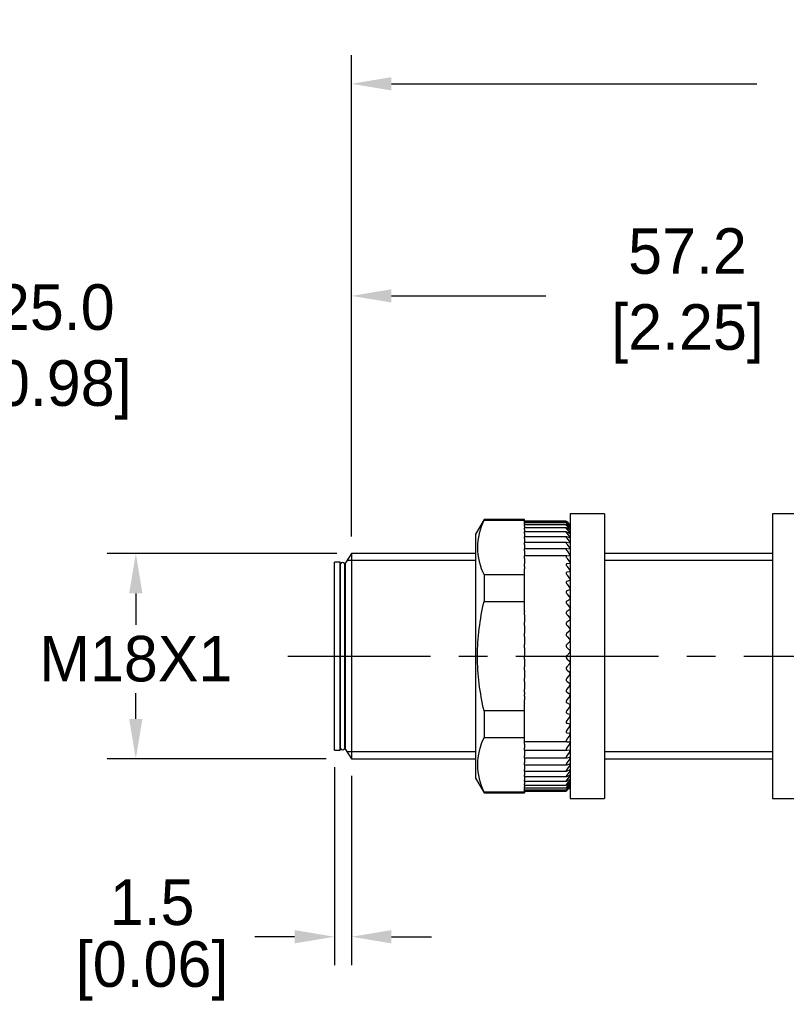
# Model space of a CAD drawing. Header units: inches. Extents: x 0 to 279, y 0 to 216.
# Tile 2 of 4: x 67 to 134, y 83 to 170. Entities that reach past the tile are written whole.
import ezdxf

# ---------------------------------------------------------------- set-up
doc = ezdxf.new("R2010")
doc.units = ezdxf.units.IN
doc.header["$LTSCALE"] = 10
doc.header["$MEASUREMENT"] = 0
doc.linetypes.add('CENTER', pattern=[2, 1.25, -0.25, 0.25, -0.25])
doc.layers.add('center', color=40, linetype='CENTER')
doc.layers.add('DIM', color=140, linetype='Continuous')
doc.dimstyles.get("Standard").update_dxf_attribs({"dimtxt": 4, "dimasz": 3.5, "dimexe": 2.5, "dimexo": 1.5, "dimgap": 1, "dimtad": 0, "dimtih": 1, "dimtoh": 1, "dimdec": 1, "dimzin": 0, "dimdsep": 46, "dimtxsty": 'Standard', "dimcen": 0, "dimadec": 0, "dimazin": 0, "dimtfac": 1, "dimtdec": 1, "dimtofl": 0, "dimtmove": 0, "dimatfit": 3, "dimfxl": 0, "dimtolj": 1, "dimtzin": 0, "dimarcsym": 0})

# ---------------------------------------------------------------- blocks, each defined once
blk = doc.blocks.new('*D5')
at = {"layer": 'Defpoints', "color": 0}
for p in [(46.08, 124.324), (40.152, 100.037)]:
    blk.add_point(p, dxfattribs=at)
at = {"layer": 'DIM', "color": 0, "lineweight": -2}
for p, q in [((49.998, 140.38), (46.91, 127.725)), ((53.498, 140.38), (49.998, 140.38))]:
    blk.add_line(p, q, dxfattribs=at)
at = {"layer": 'DIM', "color": 0}
blk.add_solid([(46.343, 127.863), (47.476, 127.586), (46.08, 124.324)], dxfattribs=at)
at = {"layer": 'DIM', "color": 0, "insert": (66.832, 140.38), "char_height": 4, "attachment_point": 5}
blk.add_mtext('\\A1; ∅25.0\\P [∅0.98]', dxfattribs=at)
blk = doc.blocks.new('*D0')
at = {"layer": 'Defpoints', "color": 0}
for p in [(152.872, 145.298), (95.63, 122.69), (152.872, 121.89)]:
    blk.add_point(p, dxfattribs=at)
at = {"layer": 'DIM', "color": 0, "lineweight": -2}
for p, q in [((95.63, 124.19), (95.63, 147.798)), ((152.872, 123.39), (152.872, 147.798)), ((99.13, 145.298), (112.686, 145.298)), ((149.372, 145.298), (136.02, 145.298))]:
    blk.add_line(p, q, dxfattribs=at)
at = {"layer": 'DIM', "color": 0}
for points in [[(99.13, 145.881), (99.13, 144.715), (95.63, 145.298)], [(149.372, 145.881), (149.372, 144.715), (152.872, 145.298)]]:
    blk.add_solid(points, dxfattribs=at)
at = {"layer": 'DIM', "color": 0, "insert": (124.353, 145.298), "char_height": 4, "attachment_point": 5}
blk.add_mtext('\\A1; 57.2\\P [2.25]', dxfattribs=at)
blk = doc.blocks.new('*D3')
at = {"layer": 'Defpoints', "color": 0}
for p in [(186.082, 163.906), (95.63, 122.69), (186.082, 118.94)]:
    blk.add_point(p, dxfattribs=at)
at = {"layer": 'DIM', "color": 0, "lineweight": -2}
for p, q in [((95.63, 124.19), (95.63, 166.406)), ((186.082, 120.44), (186.082, 166.406)), ((99.13, 163.906), (131.189, 163.906)), ((182.582, 163.906), (150.523, 163.906))]:
    blk.add_line(p, q, dxfattribs=at)
at = {"layer": 'DIM', "color": 0}
for points in [[(99.13, 164.489), (99.13, 163.323), (95.63, 163.906)], [(182.582, 164.489), (182.582, 163.323), (186.082, 163.906)]]:
    blk.add_solid(points, dxfattribs=at)
at = {"layer": 'DIM', "color": 0, "char_height": 4, "attachment_point": 5}
for s, insert in [('\\A1;90.5', (140.856, 166.906)), ('\\A1;[3.56]', (140.856, 160.906))]:
    blk.add_mtext(s, dxfattribs=dict(at, insert=insert))
blk = doc.blocks.new('*D1')
at = {"layer": 'Defpoints', "color": 0}
for p in [(95.834, 122.69), (76.71, 104.69), (94.908, 104.69)]:
    blk.add_point(p, dxfattribs=at)
at = {"layer": 'DIM', "color": 0, "lineweight": -2}
for p, q in [((94.334, 122.69), (74.21, 122.69)), ((76.71, 119.19), (76.71, 116.444)), ((76.71, 108.19), (76.71, 110.444)), ((93.408, 104.69), (74.21, 104.69))]:
    blk.add_line(p, q, dxfattribs=at)
at = {"layer": 'DIM', "color": 0}
for points in [[(76.126, 119.19), (77.293, 119.19), (76.71, 122.69)], [(76.126, 108.19), (77.293, 108.19), (76.71, 104.69)]]:
    blk.add_solid(points, dxfattribs=at)
at = {"layer": 'DIM', "color": 0, "insert": (76.71, 113.444), "char_height": 4, "attachment_point": 5}
blk.add_mtext('\\A1;M18X1', dxfattribs=at)
blk = doc.blocks.new('*D7')
at = {"layer": 'Defpoints', "color": 0}
for p in [(94.137, 105.44), (95.63, 104.69), (94.137, 89.073)]:
    blk.add_point(p, dxfattribs=at)
at = {"layer": 'DIM', "color": 0, "lineweight": -2}
for p, q in [((94.137, 103.94), (94.137, 86.573)), ((95.63, 103.19), (95.63, 86.573)), ((90.637, 89.073), (87.137, 89.073)), ((99.13, 89.073), (102.63, 89.073))]:
    blk.add_line(p, q, dxfattribs=at)
at = {"layer": 'DIM', "color": 0}
for points in [[(90.637, 89.656), (90.637, 88.49), (94.137, 89.073)], [(99.13, 89.656), (99.13, 88.49), (95.63, 89.073)]]:
    blk.add_solid(points, dxfattribs=at)
at = {"layer": 'DIM', "color": 0, "char_height": 4, "attachment_point": 5}
for s, insert in [('\\A1;1.5', (78.137, 92.073)), ('\\A1;[0.06]', (78.137, 86.073))]:
    blk.add_mtext(s, dxfattribs=dict(at, insert=insert))

msp = doc.modelspace()

# ---------------------------------------------------------------- linework, layer by layer
for p, q in [((114.808, 126.19), (114.808, 101.19)), ((117.808, 126.19), (114.808, 126.19)), ((117.808, 126.19), (117.808, 101.19)), ((132.566, 126.19), (132.566, 101.19)), ((135.566, 126.19), (132.566, 126.19)), ((107.254, 125.69), (106.508, 124.398)), ((107.254, 125.69), (107.254, 125.614)), ((110.808, 125.69), (107.254, 125.69)), ((107.254, 125.614), (110.808, 125.614)), ((110.808, 125.614), (110.808, 125.69)), ((110.808, 125.399), (110.808, 125.614)), ((114.458, 125.538), (110.808, 125.538)), ((114.459, 125.509), (110.808, 125.509)), ((110.808, 125.301), (110.808, 125.399)), ((114.46, 125.399), (110.808, 125.399)), ((110.808, 125.301), (110.808, 125.232)), ((114.768, 125.223), (114.513, 125.462)), ((114.768, 125.148), (114.513, 125.362)), ((114.808, 125.19), (114.526, 125.47)), ((114.529, 125.467), (114.755, 125.241)), ((114.529, 125.425), (114.755, 125.184)), ((114.529, 125.301), (114.755, 125.047)), ((106.508, 124.398), (106.508, 102.983)), ((110.808, 125.209), (110.808, 125.232)), ((110.808, 125.096), (110.808, 125.209)), ((114.463, 125.209), (110.808, 125.209)), ((110.808, 125.096), (110.808, 124.939)), ((110.808, 124.81), (110.808, 124.939)), ((114.468, 124.939), (110.808, 124.939)), ((110.808, 124.81), (110.808, 124.591)), ((110.808, 124.447), (110.808, 124.591)), ((114.474, 124.591), (110.808, 124.591)), ((110.808, 124.447), (110.808, 124.169)), ((114.768, 124.992), (114.513, 125.181)), ((114.768, 124.757), (114.513, 124.919)), ((114.768, 124.445), (114.513, 124.578)), ((114.529, 125.096), (114.755, 124.83)), ((114.529, 124.81), (114.755, 124.534)), ((114.529, 124.447), (114.755, 124.163)), ((114.804, 125.189), (114.804, 125.191)), ((114.804, 125.12), (114.804, 125.128)), ((114.804, 124.971), (114.804, 124.984)), ((114.804, 124.742), (114.804, 124.761)), ((114.804, 124.436), (114.804, 124.461)), ((110.808, 124.008), (110.808, 124.169)), ((114.48, 124.169), (110.808, 124.169)), ((110.808, 124.008), (110.808, 123.718)), ((110.808, 123.718), (110.808, 123.674)), ((110.808, 123.497), (110.808, 123.674)), ((114.49, 123.674), (110.808, 123.674)), ((114.768, 124.057), (114.513, 124.161)), ((114.768, 123.597), (114.513, 123.67)), ((114.529, 124.008), (114.755, 123.718)), ((114.804, 124.055), (114.804, 124.085)), ((114.804, 123.601), (114.804, 123.636)), ((95.63, 122.69), (95.093, 121.89)), ((106.508, 122.69), (95.63, 122.69)), ((95.63, 122.69), (95.63, 104.69)), ((110.808, 123.497), (110.808, 123.203)), ((110.808, 123.203), (110.808, 123.111)), ((110.808, 122.917), (110.808, 123.111)), ((114.5, 123.111), (110.808, 123.111)), ((110.808, 122.917), (110.808, 122.621)), ((114.768, 123.067), (114.513, 123.109)), ((114.529, 123.497), (114.755, 123.203)), ((114.529, 122.917), (114.755, 122.621)), ((114.804, 123.077), (114.804, 123.117)), ((132.566, 122.69), (117.808, 122.69)), ((94.137, 105.44), (94.137, 121.94)), ((94.626, 121.94), (94.137, 121.94)), ((94.626, 105.44), (94.626, 121.94)), ((95.093, 105.49), (95.093, 121.89)), ((106.508, 122.077), (95.261, 122.077)), ((110.808, 122.621), (110.808, 122.482)), ((110.808, 122.272), (110.808, 122.482)), ((114.51, 122.482), (110.808, 122.482)), ((110.808, 122.272), (110.808, 121.977)), ((110.808, 121.977), (110.808, 121.813)), ((110.808, 121.813), (110.808, 121.794)), ((114.768, 122.471), (114.513, 122.482)), ((114.768, 121.813), (114.513, 121.794)), ((114.529, 122.272), (114.755, 121.977)), ((114.804, 122.487), (114.804, 122.533)), ((114.804, 121.836), (114.804, 121.886)), ((132.566, 122.077), (117.808, 122.077)), ((94.631, 121.24), (94.626, 121.24)), ((94.631, 121.707), (94.631, 105.673)), ((95.032, 105.673), (95.032, 121.707)), ((95.093, 121.24), (95.032, 121.24)), ((95.032, 121.24), (95.093, 121.24)), ((110.808, 121.567), (110.808, 121.794)), ((110.808, 121.567), (110.808, 121.354)), ((110.808, 120.819), (110.808, 121.354)), ((114.768, 121.099), (114.513, 121.049)), ((114.529, 121.567), (114.755, 121.274)), ((114.804, 121.128), (114.804, 121.182)), ((107.254, 120.819), (107.254, 118.486)), ((110.808, 120.819), (107.254, 120.819)), ((110.808, 118.486), (110.808, 120.819)), ((114.768, 120.333), (114.513, 120.252)), ((114.529, 120.807), (114.755, 120.518)), ((114.804, 120.368), (114.804, 120.425)), ((114.768, 119.52), (114.513, 119.409)), ((114.529, 119.997), (114.755, 119.715)), ((114.804, 119.56), (114.804, 119.621)), ((107.254, 118.486), (110.808, 118.486)), ((110.808, 117.671), (110.808, 118.486)), ((114.768, 118.666), (114.513, 118.526)), ((114.529, 119.142), (114.755, 118.869)), ((114.804, 118.712), (114.804, 118.775)), ((110.808, 117.671), (110.808, 117.609)), ((110.808, 117.325), (110.808, 117.609)), ((114.768, 117.777), (114.513, 117.609)), ((114.529, 118.25), (114.755, 117.986)), ((114.804, 117.828), (114.804, 117.894)), ((110.808, 117.325), (110.808, 117.074)), ((110.808, 117.074), (110.808, 116.86)), ((110.808, 116.86), (110.808, 116.664)), ((110.808, 116.375), (110.808, 116.664)), ((114.768, 116.86), (114.513, 116.664)), ((114.529, 117.325), (114.755, 117.074)), ((114.804, 116.915), (114.804, 116.983)), ((110.808, 116.375), (110.808, 116.138)), ((110.808, 116.138), (110.808, 115.92)), ((110.808, 115.92), (110.808, 115.699)), ((114.768, 115.92), (114.513, 115.699)), ((114.529, 116.375), (114.755, 116.138)), ((114.804, 115.98), (114.804, 116.049)), ((110.808, 115.406), (110.808, 115.699)), ((110.808, 115.406), (110.808, 115.185)), ((110.808, 115.185), (110.808, 114.965)), ((110.808, 114.965), (110.808, 114.72)), ((114.768, 114.965), (114.513, 114.72)), ((114.529, 115.406), (114.755, 115.185)), ((114.804, 115.029), (114.804, 115.098)), ((110.808, 114.425), (110.808, 114.72)), ((110.808, 114.425), (110.808, 114.221)), ((110.808, 114.221), (110.808, 114.001)), ((114.529, 114.425), (114.755, 114.221)), ((114.804, 114.068), (114.804, 114.138)), ((110.808, 114.001), (110.808, 113.733)), ((110.808, 113.439), (110.808, 113.733)), ((110.808, 113.439), (110.808, 113.253)), ((110.808, 113.253), (110.808, 113.034)), ((114.768, 114.001), (114.513, 113.733)), ((114.529, 113.439), (114.755, 113.253)), ((114.804, 113.104), (114.804, 113.175)), ((110.808, 113.034), (110.808, 112.746)), ((110.808, 112.455), (110.808, 112.746)), ((110.808, 112.455), (110.808, 112.289)), ((114.768, 113.034), (114.513, 112.746)), ((114.529, 112.455), (114.755, 112.289)), ((110.808, 112.289), (110.808, 112.073)), ((110.808, 112.073), (110.808, 111.766)), ((110.808, 111.479), (110.808, 111.766)), ((110.808, 111.479), (110.808, 111.334)), ((114.768, 112.073), (114.513, 111.766)), ((114.529, 111.479), (114.755, 111.334)), ((114.804, 112.145), (114.804, 112.215)), ((110.808, 111.334), (110.808, 111.122)), ((110.808, 111.122), (110.808, 110.799)), ((110.808, 110.519), (110.808, 110.799)), ((114.768, 111.122), (114.513, 110.799)), ((114.804, 111.197), (114.804, 111.265)), ((110.808, 110.519), (110.808, 110.396)), ((110.808, 110.396), (110.808, 110.327)), ((110.808, 110.182), (110.808, 110.327)), ((110.808, 110.182), (110.808, 109.853)), ((110.808, 109.581), (110.808, 109.853)), ((114.768, 110.19), (114.513, 109.853)), ((114.529, 110.519), (114.755, 110.396)), ((114.804, 110.266), (114.804, 110.333)), ((107.254, 108.894), (107.254, 106.562)), ((110.808, 108.894), (107.254, 108.894)), ((110.808, 109.581), (110.808, 109.568)), ((110.808, 108.894), (110.808, 109.568)), ((110.808, 106.562), (110.808, 108.894)), ((114.768, 109.282), (114.513, 108.933)), ((114.529, 109.581), (114.755, 109.481)), ((114.804, 109.359), (114.804, 109.424)), ((114.768, 108.405), (114.513, 108.047)), ((114.529, 108.672), (114.755, 108.595)), ((114.804, 108.482), (114.804, 108.545)), ((114.768, 107.565), (114.513, 107.2)), ((114.529, 107.798), (114.755, 107.746)), ((114.804, 107.642), (114.804, 107.702)), ((107.254, 106.562), (110.808, 106.562)), ((110.808, 106.337), (110.808, 106.562)), ((110.808, 106.18), (110.808, 106.337)), ((114.768, 106.768), (114.513, 106.399)), ((114.529, 106.966), (114.755, 106.938)), ((114.804, 106.844), (114.804, 106.901)), ((94.137, 105.44), (94.626, 105.44)), ((94.626, 106.14), (94.631, 106.14)), ((95.032, 106.14), (95.093, 106.14)), ((95.093, 105.49), (95.63, 104.69)), ((110.808, 106.18), (110.808, 106.179)), ((114.529, 106.18), (110.808, 106.18)), ((110.808, 105.967), (110.808, 106.179)), ((110.808, 105.967), (110.808, 105.649)), ((110.808, 105.447), (110.808, 105.649)), ((110.808, 105.447), (110.808, 105.325)), ((110.808, 105.447), (114.52, 105.447)), ((114.768, 106.02), (114.513, 105.649)), ((114.529, 106.18), (114.755, 106.177)), ((114.529, 105.447), (114.755, 105.469)), ((114.804, 106.095), (114.804, 106.148)), ((114.804, 105.398), (114.804, 105.447)), ((106.508, 105.304), (95.261, 105.304)), ((95.63, 104.69), (106.508, 104.69)), ((110.808, 105.325), (110.808, 104.955)), ((110.808, 104.77), (110.808, 104.955)), ((110.808, 104.77), (110.808, 104.689)), ((110.808, 104.77), (114.509, 104.77)), ((110.808, 104.689), (110.808, 104.323)), ((114.768, 105.325), (114.513, 104.955)), ((114.768, 104.689), (114.513, 104.323)), ((114.529, 104.772), (114.755, 104.819)), ((114.804, 104.76), (114.804, 104.805)), ((132.566, 105.304), (117.808, 105.304)), ((117.808, 104.69), (132.566, 104.69)), ((110.808, 104.154), (110.808, 104.323)), ((110.808, 104.154), (110.808, 104.117)), ((110.808, 104.154), (114.498, 104.154)), ((110.808, 104.117), (110.808, 103.756)), ((110.808, 103.604), (110.808, 103.756)), ((114.768, 104.117), (114.513, 103.756)), ((114.529, 104.16), (114.755, 104.231)), ((114.529, 103.615), (114.755, 103.709)), ((114.804, 104.185), (114.804, 104.224)), ((114.804, 103.676), (114.804, 103.71)), ((106.508, 102.983), (107.254, 101.69)), ((110.808, 103.604), (110.808, 103.26)), ((110.808, 103.604), (114.487, 103.604)), ((110.808, 103.123), (110.808, 103.26)), ((110.808, 103.123), (110.808, 102.836)), ((110.808, 103.123), (114.479, 103.123)), ((110.808, 102.715), (110.808, 102.836)), ((114.768, 103.611), (114.513, 103.26)), ((114.768, 103.176), (114.513, 102.836)), ((114.768, 102.815), (114.513, 102.488)), ((114.529, 103.14), (114.755, 103.257)), ((114.529, 102.739), (114.755, 102.879)), ((114.804, 103.237), (114.804, 103.267)), ((114.804, 102.872), (114.804, 102.896)), ((110.808, 102.715), (110.808, 102.488)), ((110.808, 102.715), (114.473, 102.715)), ((110.808, 102.383), (110.808, 102.488)), ((110.808, 102.383), (110.808, 102.219)), ((110.808, 102.383), (114.466, 102.383)), ((110.808, 102.128), (110.808, 102.219)), ((110.808, 101.766), (110.808, 102.128)), ((110.808, 102.128), (114.463, 102.128)), ((110.808, 101.953), (114.46, 101.953)), ((114.768, 102.53), (114.513, 102.219)), ((114.768, 102.324), (114.513, 102.03)), ((114.768, 102.197), (114.513, 101.924)), ((114.768, 102.15), (114.513, 101.899)), ((114.529, 102.415), (114.755, 102.576)), ((114.529, 102.17), (114.755, 102.351)), ((114.529, 102.006), (114.755, 102.206)), ((114.529, 101.924), (114.755, 102.141)), ((114.704, 102.087), (114.808, 102.19)), ((114.804, 102.582), (114.804, 102.601)), ((114.804, 102.371), (114.804, 102.384)), ((114.804, 102.239), (114.804, 102.246)), ((114.804, 102.187), (114.804, 102.188)), ((107.254, 101.766), (107.254, 101.69)), ((110.808, 101.766), (107.254, 101.766)), ((107.254, 101.69), (110.808, 101.69)), ((110.808, 101.859), (114.457, 101.859)), ((110.808, 101.847), (114.458, 101.847)), ((110.808, 101.766), (110.808, 101.69)), ((114.808, 101.19), (117.808, 101.19)), ((132.566, 101.19), (135.566, 101.19))]:
    msp.add_line(p, q)
for centre, radius, start, end in [((111.945, 123.216), 5.268, 152.92501, 207.07499), ((113.167, 123.643), 2.253, 43.39511, 45.17634), ((114.288, 124.732), 0.65, 37.51643, 44.1141), ((114.427, 124.741), 0.449, 32.86057, 43.03261), ((114.476, 124.579), 0.375, 29.14561, 42.01014), ((114.499, 124.311), 0.34, 26.15454, 41.09742), ((115.762, 126.257), 1.434, 226.11598, 228.08899), ((114.958, 125.359), 0.284, 227.96888, 237.16419), ((114.512, 123.956), 0.319, 23.72433, 40.32475), ((114.519, 123.523), 0.306, 21.73324, 39.70941), ((114.525, 123.016), 0.297, 20.09017, 39.26121), ((94.832, 121.708), 0.2, 359.76157, 181.2686), ((114.531, 122.44), 0.288, 18.72657, 38.98628), ((114.537, 121.801), 0.28, 17.59042, 38.88957), ((114.768, 121.854), 0.0404, 270.39248, 334.44932), ((114.545, 121.104), 0.271, 16.64201, 38.97658), ((114.761, 121.145), 0.0466, 278.90739, 338.62709), ((114.553, 120.354), 0.261, 15.85085, 39.25451), ((114.752, 120.385), 0.0546, 286.58176, 341.40083), ((114.563, 119.555), 0.249, 15.19348, 39.73319), ((114.742, 119.579), 0.0644, 293.28808, 343.23903), ((114.575, 118.715), 0.237, 14.65193, 40.42587), ((114.731, 118.732), 0.0757, 299.03837, 344.46719), ((114.587, 117.839), 0.224, 14.2127, 41.35004), ((114.719, 117.851), 0.0884, 303.91454, 345.29572), ((114.601, 116.933), 0.209, 13.86607, 42.52828), ((114.705, 116.94), 0.102, 308.0237, 345.85542), ((114.616, 116.003), 0.194, 13.60582, 43.98925), ((114.69, 116.008), 0.117, 311.47383, 346.22606), ((114.631, 115.057), 0.178, 13.42933, 45.76884), ((114.675, 115.06), 0.133, 314.36269, 346.45579), ((114.659, 114.58), 0.202, 136.13742, 230.09318), ((114.647, 114.101), 0.162, 13.33808, 47.91145), ((114.66, 114.102), 0.148, 316.77396, 346.57336), ((114.657, 113.594), 0.201, 135.91699, 230.32453), ((114.663, 113.141), 0.145, 13.33885, 50.47132), ((114.653, 112.608), 0.197, 135.34613, 230.95051), ((114.644, 113.142), 0.164, 318.77702, 346.59546), ((114.678, 112.185), 0.129, 13.44615, 53.51352), ((114.63, 112.187), 0.179, 320.42833, 346.53097), ((114.693, 111.238), 0.114, 13.68578, 57.11457), ((114.615, 111.242), 0.194, 321.77318, 346.38341), ((114.707, 110.308), 0.0997, 14.10134, 61.36106), ((114.602, 110.315), 0.208, 322.84741, 346.15232), ((114.72, 109.402), 0.0864, 14.76413, 66.34497), ((114.59, 109.413), 0.221, 323.67902, 345.83386), ((114.732, 108.525), 0.0746, 15.78835, 72.15259), ((114.579, 108.54), 0.232, 324.28937, 345.42106), ((114.743, 107.683), 0.0643, 17.35175, 78.84295), ((114.57, 107.705), 0.242, 324.69427, 344.9036), ((111.945, 104.164), 5.268, 152.92501, 207.07499), ((114.752, 106.882), 0.0557, 19.71949, 86.41093), ((114.563, 106.912), 0.251, 324.90473, 344.26733), ((94.832, 105.672), 0.2, 178.7314, 0.23843), ((114.759, 106.128), 0.0488, 23.26113, 94.73243), ((114.557, 106.168), 0.258, 324.92762, 343.4935), ((114.552, 105.477), 0.264, 324.76622, 342.55746), ((114.549, 104.846), 0.269, 324.42066, 341.42696), ((114.547, 104.278), 0.274, 323.88844, 340.0596), ((114.544, 103.779), 0.28, 323.16518, 338.39935), ((114.54, 103.353), 0.288, 322.24566, 336.3715), ((114.532, 103.005), 0.303, 321.12568, 333.87566), ((114.878, 102.219), 0.181, 114.26702, 132.929), ((115.039, 101.907), 0.412, 124.72791, 133.50206), ((116.95, 99.894), 3.141, 133.09943, 134.33363), ((114.514, 102.745), 0.332, 319.80502, 330.7761), ((114.471, 102.588), 0.397, 318.29224, 326.88881), ((114.336, 102.605), 0.594, 316.61141, 321.96626), ((112.396, 104.538), 3.366, 314.80926, 315.68416)]:
    msp.add_arc(centre, radius, start, end)
for points, knots in [([(114.513, 125.462), (114.496, 125.478), (114.481, 125.492), (114.46, 125.509), (114.455, 125.512), (114.459, 125.503), (114.468, 125.492), (114.494, 125.463), (114.511, 125.445), (114.529, 125.425)], [0, 0, 0, 0, 0.25, 0.25, 0.5, 0.5, 0.75, 0.75, 1, 1, 1, 1]), ([(114.513, 125.362), (114.496, 125.377), (114.481, 125.388), (114.46, 125.401), (114.455, 125.401), (114.459, 125.388), (114.468, 125.375), (114.494, 125.341), (114.511, 125.322), (114.529, 125.301)], [0, 0, 0, 0, 0.25, 0.25, 0.5, 0.5, 0.75, 0.75, 1, 1, 1, 1]), ([(114.457, 125.538), (114.457, 125.538), (114.457, 125.538), (114.459, 125.536), (114.468, 125.527), (114.494, 125.502), (114.511, 125.485), (114.529, 125.467)], [0.4700621, 0.4700621, 0.4700621, 0.4700621, 0.5, 0.5, 0.75, 0.75, 1, 1, 1, 1]), ([(114.513, 125.181), (114.496, 125.194), (114.481, 125.203), (114.46, 125.211), (114.455, 125.209), (114.459, 125.19), (114.468, 125.175), (114.494, 125.138), (114.511, 125.117), (114.529, 125.096)], [0, 0, 0, 0, 0.25, 0.25, 0.5, 0.5, 0.75, 0.75, 1, 1, 1, 1]), ([(114.513, 124.919), (114.496, 124.93), (114.481, 124.937), (114.46, 124.94), (114.455, 124.935), (114.459, 124.912), (114.468, 124.895), (114.494, 124.855), (114.511, 124.833), (114.529, 124.81)], [0, 0, 0, 0, 0.25, 0.25, 0.5, 0.5, 0.75, 0.75, 1, 1, 1, 1]), ([(114.513, 124.578), (114.496, 124.587), (114.481, 124.592), (114.46, 124.59), (114.455, 124.583), (114.459, 124.555), (114.468, 124.536), (114.494, 124.493), (114.511, 124.47), (114.529, 124.447)], [0, 0, 0, 0, 0.25, 0.25, 0.5, 0.5, 0.75, 0.75, 1, 1, 1, 1]), ([(114.804, 124.971), (114.8, 124.971), (114.794, 124.974), (114.787, 124.979), (114.781, 124.982), (114.775, 124.987), (114.768, 124.992)], [0, 0, 0, 0, 0.565382, 0.565382, 0.565382, 1, 1, 1, 1]), ([(114.804, 124.742), (114.8, 124.741), (114.794, 124.743), (114.787, 124.746), (114.781, 124.749), (114.775, 124.753), (114.768, 124.757)], [0, 0, 0, 0, 0.565364, 0.565364, 0.565364, 1, 1, 1, 1]), ([(114.804, 124.436), (114.8, 124.434), (114.794, 124.434), (114.787, 124.437), (114.781, 124.438), (114.775, 124.441), (114.768, 124.445)], [0, 0, 0, 0, 0.56535, 0.56535, 0.56535, 1, 1, 1, 1]), ([(114.513, 124.161), (114.496, 124.168), (114.481, 124.17), (114.46, 124.164), (114.455, 124.154), (114.459, 124.122), (114.468, 124.101), (114.494, 124.055), (114.511, 124.032), (114.529, 124.008)], [0, 0, 0, 0, 0.25, 0.25, 0.5, 0.5, 0.75, 0.75, 1, 1, 1, 1]), ([(114.513, 123.67), (114.496, 123.675), (114.481, 123.675), (114.46, 123.664), (114.455, 123.652), (114.459, 123.616), (114.468, 123.593), (114.494, 123.545), (114.511, 123.521), (114.529, 123.497)], [0, 0, 0, 0, 0.25, 0.25, 0.5, 0.5, 0.75, 0.75, 1, 1, 1, 1]), ([(114.804, 124.055), (114.8, 124.051), (114.794, 124.05), (114.787, 124.051), (114.781, 124.052), (114.775, 124.054), (114.768, 124.057)], [0, 0, 0, 0, 0.56534, 0.56534, 0.56534, 1, 1, 1, 1]), ([(114.804, 123.601), (114.8, 123.596), (114.794, 123.594), (114.787, 123.594), (114.781, 123.593), (114.775, 123.595), (114.768, 123.597)], [0, 0, 0, 0, 0.565333, 0.565333, 0.565333, 1, 1, 1, 1]), ([(114.513, 123.109), (114.496, 123.112), (114.481, 123.11), (114.46, 123.095), (114.455, 123.08), (114.459, 123.04), (114.468, 123.016), (114.494, 122.966), (114.511, 122.941), (114.529, 122.917)], [0, 0, 0, 0, 0.25, 0.25, 0.5, 0.5, 0.75, 0.75, 1, 1, 1, 1]), ([(114.804, 123.077), (114.8, 123.071), (114.794, 123.068), (114.787, 123.066), (114.781, 123.065), (114.775, 123.065), (114.768, 123.067)], [0, 0, 0, 0, 0.565328, 0.565328, 0.565328, 1, 1, 1, 1]), ([(114.513, 122.482), (114.496, 122.483), (114.481, 122.479), (114.46, 122.459), (114.455, 122.443), (114.459, 122.399), (114.468, 122.373), (114.494, 122.321), (114.511, 122.296), (114.529, 122.272)], [0, 0, 0, 0, 0.25, 0.25, 0.5, 0.5, 0.75, 0.75, 1, 1, 1, 1]), ([(114.804, 122.487), (114.8, 122.48), (114.794, 122.476), (114.787, 122.473), (114.781, 122.471), (114.775, 122.47), (114.768, 122.471)], [0, 0, 0, 0, 0.565326, 0.565326, 0.565326, 1, 1, 1, 1]), ([(114.513, 121.794), (114.496, 121.793), (114.481, 121.787), (114.46, 121.762), (114.455, 121.743), (114.459, 121.696), (114.468, 121.669), (114.494, 121.616), (114.511, 121.591), (114.529, 121.567)], [0, 0, 0, 0, 0.25, 0.25, 0.5, 0.5, 0.75, 0.75, 1, 1, 1, 1]), ([(114.513, 121.049), (114.496, 121.045), (114.481, 121.037), (114.46, 121.008), (114.455, 120.988), (114.459, 120.937), (114.468, 120.909), (114.494, 120.856), (114.511, 120.83), (114.529, 120.807)], [0, 0, 0, 0, 0.25, 0.25, 0.5, 0.5, 0.75, 0.75, 1, 1, 1, 1]), ([(114.513, 120.252), (114.496, 120.246), (114.481, 120.236), (114.46, 120.203), (114.455, 120.181), (114.459, 120.128), (114.468, 120.099), (114.494, 120.045), (114.511, 120.02), (114.529, 119.997)], [0, 0, 0, 0, 0.25, 0.25, 0.5, 0.5, 0.75, 0.75, 1, 1, 1, 1]), ([(114.513, 119.409), (114.496, 119.401), (114.481, 119.389), (114.46, 119.353), (114.455, 119.328), (114.459, 119.273), (114.468, 119.244), (114.494, 119.189), (114.511, 119.165), (114.529, 119.142)], [0, 0, 0, 0, 0.25, 0.25, 0.5, 0.5, 0.75, 0.75, 1, 1, 1, 1]), ([(107.254, 108.894), (106.889, 110.477), (106.677, 112.074), (106.677, 115.296), (106.894, 116.922), (107.254, 118.486)], [0, 0, 0, 0, 0.5, 0.5, 1, 1, 1, 1]), ([(114.513, 118.526), (114.496, 118.516), (114.481, 118.502), (114.46, 118.462), (114.455, 118.436), (114.459, 118.379), (114.468, 118.35), (114.494, 118.295), (114.511, 118.271), (114.529, 118.25)], [0, 0, 0, 0, 0.25, 0.25, 0.5, 0.5, 0.75, 0.75, 1, 1, 1, 1]), ([(114.513, 117.609), (114.496, 117.598), (114.481, 117.581), (114.46, 117.538), (114.455, 117.511), (114.459, 117.453), (114.468, 117.423), (114.494, 117.369), (114.511, 117.346), (114.529, 117.325)], [0, 0, 0, 0, 0.25, 0.25, 0.5, 0.5, 0.75, 0.75, 1, 1, 1, 1]), ([(114.513, 116.664), (114.496, 116.651), (114.481, 116.633), (114.46, 116.587), (114.455, 116.559), (114.459, 116.499), (114.468, 116.47), (114.494, 116.417), (114.511, 116.394), (114.529, 116.375)], [0, 0, 0, 0, 0.25, 0.25, 0.5, 0.5, 0.75, 0.75, 1, 1, 1, 1]), ([(114.513, 115.699), (114.496, 115.684), (114.481, 115.665), (114.46, 115.616), (114.455, 115.587), (114.459, 115.527), (114.468, 115.497), (114.494, 115.446), (114.511, 115.424), (114.529, 115.406)], [0, 0, 0, 0, 0.25, 0.25, 0.5, 0.5, 0.75, 0.75, 1, 1, 1, 1]), ([(114.513, 111.766), (114.496, 111.745), (114.481, 111.721), (114.46, 111.665), (114.455, 111.635), (114.459, 111.576), (114.468, 111.549), (114.494, 111.507), (114.511, 111.491), (114.529, 111.479)], [0, 0, 0, 0, 0.25, 0.25, 0.5, 0.5, 0.75, 0.75, 1, 1, 1, 1]), ([(114.513, 110.799), (114.496, 110.777), (114.481, 110.752), (114.46, 110.696), (114.455, 110.665), (114.459, 110.608), (114.468, 110.583), (114.494, 110.543), (114.511, 110.529), (114.529, 110.519)], [0, 0, 0, 0, 0.25, 0.25, 0.5, 0.5, 0.75, 0.75, 1, 1, 1, 1]), ([(114.513, 109.853), (114.496, 109.83), (114.481, 109.804), (114.46, 109.748), (114.455, 109.717), (114.459, 109.662), (114.468, 109.638), (114.494, 109.602), (114.511, 109.589), (114.529, 109.581)], [0, 0, 0, 0, 0.25, 0.25, 0.5, 0.5, 0.75, 0.75, 1, 1, 1, 1]), ([(114.513, 108.933), (114.496, 108.909), (114.481, 108.883), (114.46, 108.827), (114.455, 108.797), (114.459, 108.744), (114.468, 108.721), (114.494, 108.689), (114.511, 108.678), (114.529, 108.672)], [0, 0, 0, 0, 0.25, 0.25, 0.5, 0.5, 0.75, 0.75, 1, 1, 1, 1]), ([(114.513, 108.047), (114.496, 108.023), (114.481, 107.996), (114.46, 107.94), (114.455, 107.911), (114.459, 107.86), (114.468, 107.84), (114.494, 107.811), (114.511, 107.802), (114.529, 107.798)], [0, 0, 0, 0, 0.25, 0.25, 0.5, 0.5, 0.75, 0.75, 1, 1, 1, 1]), ([(114.513, 107.2), (114.496, 107.176), (114.481, 107.149), (114.46, 107.094), (114.455, 107.066), (114.459, 107.018), (114.468, 106.999), (114.494, 106.974), (114.511, 106.968), (114.529, 106.966)], [0, 0, 0, 0, 0.25, 0.25, 0.5, 0.5, 0.75, 0.75, 1, 1, 1, 1]), ([(114.513, 106.399), (114.496, 106.374), (114.481, 106.347), (114.46, 106.294), (114.455, 106.267), (114.459, 106.222), (114.468, 106.206), (114.494, 106.185), (114.511, 106.18), (114.529, 106.18)], [0, 0, 0, 0, 0.25, 0.25, 0.5, 0.5, 0.75, 0.75, 1, 1, 1, 1]), ([(114.513, 105.649), (114.496, 105.624), (114.481, 105.598), (114.46, 105.545), (114.455, 105.52), (114.459, 105.479), (114.468, 105.464), (114.494, 105.448), (114.511, 105.446), (114.529, 105.447)], [0, 0, 0, 0, 0.25, 0.25, 0.5, 0.5, 0.75, 0.75, 1, 1, 1, 1]), ([(114.513, 104.955), (114.496, 104.931), (114.481, 104.905), (114.46, 104.854), (114.455, 104.83), (114.459, 104.793), (114.468, 104.781), (114.494, 104.769), (114.511, 104.769), (114.529, 104.772)], [0, 0, 0, 0, 0.25, 0.25, 0.5, 0.5, 0.75, 0.75, 1, 1, 1, 1]), ([(114.513, 104.323), (114.496, 104.298), (114.481, 104.273), (114.46, 104.225), (114.455, 104.203), (114.459, 104.17), (114.468, 104.16), (114.494, 104.152), (114.511, 104.154), (114.529, 104.16)], [0, 0, 0, 0, 0.25, 0.25, 0.5, 0.5, 0.75, 0.75, 1, 1, 1, 1]), ([(114.513, 103.756), (114.496, 103.732), (114.481, 103.708), (114.46, 103.662), (114.455, 103.642), (114.459, 103.613), (114.468, 103.606), (114.494, 103.603), (114.511, 103.607), (114.529, 103.615)], [0, 0, 0, 0, 0.25, 0.25, 0.5, 0.5, 0.75, 0.75, 1, 1, 1, 1]), ([(114.513, 103.26), (114.496, 103.236), (114.481, 103.212), (114.46, 103.17), (114.455, 103.152), (114.459, 103.128), (114.468, 103.123), (114.494, 103.124), (114.511, 103.13), (114.529, 103.14)], [0, 0, 0, 0, 0.25, 0.25, 0.5, 0.5, 0.75, 0.75, 1, 1, 1, 1]), ([(114.513, 102.836), (114.496, 102.813), (114.481, 102.79), (114.46, 102.751), (114.455, 102.735), (114.459, 102.716), (114.468, 102.713), (114.494, 102.719), (114.511, 102.728), (114.529, 102.739)], [0, 0, 0, 0, 0.25, 0.25, 0.5, 0.5, 0.75, 0.75, 1, 1, 1, 1]), ([(114.513, 102.488), (114.496, 102.466), (114.481, 102.445), (114.46, 102.41), (114.455, 102.395), (114.459, 102.381), (114.468, 102.381), (114.494, 102.392), (114.511, 102.402), (114.529, 102.415)], [0, 0, 0, 0, 0.25, 0.25, 0.5, 0.5, 0.75, 0.75, 1, 1, 1, 1]), ([(114.513, 102.219), (114.496, 102.198), (114.481, 102.179), (114.46, 102.147), (114.455, 102.135), (114.459, 102.126), (114.468, 102.128), (114.494, 102.143), (114.511, 102.155), (114.529, 102.17)], [0, 0, 0, 0, 0.25, 0.25, 0.5, 0.5, 0.75, 0.75, 1, 1, 1, 1]), ([(114.513, 102.03), (114.496, 102.011), (114.481, 101.993), (114.46, 101.965), (114.455, 101.956), (114.459, 101.951), (114.468, 101.956), (114.494, 101.976), (114.511, 101.99), (114.529, 102.006)], [0, 0, 0, 0, 0.25, 0.25, 0.5, 0.5, 0.75, 0.75, 1, 1, 1, 1]), ([(114.513, 101.924), (114.496, 101.905), (114.481, 101.889), (114.46, 101.865), (114.455, 101.859), (114.459, 101.859), (114.468, 101.867), (114.494, 101.89), (114.511, 101.906), (114.529, 101.924)], [0, 0, 0, 0, 0.25, 0.25, 0.5, 0.5, 0.75, 0.75, 1, 1, 1, 1]), ([(114.513, 101.899), (114.496, 101.883), (114.481, 101.868), (114.462, 101.851), (114.458, 101.847), (114.457, 101.847)], [0, 0, 0, 0, 0.25, 0.25, 0.4467295, 0.4467295, 0.4467295, 0.4467295])]:
    msp.add_open_spline(points, degree=3, knots=knots)
for points in [[(114.755, 105.469), (114.777, 105.471), (114.796, 105.466), (114.804, 105.447)], [(114.755, 104.819), (114.777, 104.823), (114.796, 104.82), (114.804, 104.805)], [(114.755, 104.231), (114.777, 104.237), (114.796, 104.237), (114.804, 104.224)], [(114.755, 103.709), (114.777, 103.718), (114.796, 103.721), (114.804, 103.71)], [(114.755, 103.257), (114.777, 103.269), (114.796, 103.274), (114.804, 103.267)], [(114.755, 102.879), (114.777, 102.892), (114.796, 102.9), (114.804, 102.896)], [(114.755, 102.576), (114.777, 102.592), (114.796, 102.602), (114.804, 102.601)]]:
    msp.add_open_spline(points, degree=3)
at = {"layer": 'center'}
msp.add_line((90.05, 113.69), (187.648, 113.69), dxfattribs=at)

# ---------------------------------------------------------------- dimensions: what is measured, and where the dimension line sits
at = {"layer": 'DIM'}
dim = msp.add_linear_dim(base=(186.082, 163.906), p1=(95.63, 122.69), p2=(186.082, 118.94), angle=180, dimstyle='Standard', override={"dimpost": '\\X'}, dxfattribs=at)
dim.commit()
dim.dimension.update_dxf_attribs({"geometry": '*D3', "text_midpoint": (140.856, 163.906)})
for base, p1, p2, angle, text, picture, middle in [((152.872, 145.298), (95.63, 122.69), (152.872, 121.89), 180, ' <>', '*D0', (124.353, 145.298)), ((76.71, 104.69), (95.834, 122.69), (94.908, 104.69), 90, 'M18X1', '*D1', (76.71, 113.444))]:
    dim = msp.add_linear_dim(base=base, p1=p1, p2=p2, angle=angle, text=text, dimstyle='Standard', override={"dimpost": '\\X'}, dxfattribs=at)
    dim.commit()
    dim.dimension.update_dxf_attribs({"geometry": picture, "text_midpoint": middle, "dimtype": 160})
dim = msp.add_diameter_dim_2p(p1=(40.152, 100.037), p2=(46.08, 124.324), text=' <>', dimstyle='Standard', override={"dimpost": '\\X'}, dxfattribs=at)
dim.commit()
dim.dimension.update_dxf_attribs({"geometry": '*D5', "text_midpoint": (66.832, 140.38), "dimtype": 163})
dim = msp.add_linear_dim(base=(94.137, 89.073), p1=(95.63, 104.69), p2=(94.137, 105.44), dimstyle='Standard', override={"dimpost": '\\X'}, dxfattribs=at)
dim.commit()
dim.dimension.update_dxf_attribs({"geometry": '*D7', "text_midpoint": (78.137, 89.073)})

doc.saveas('drawing.dxf')
